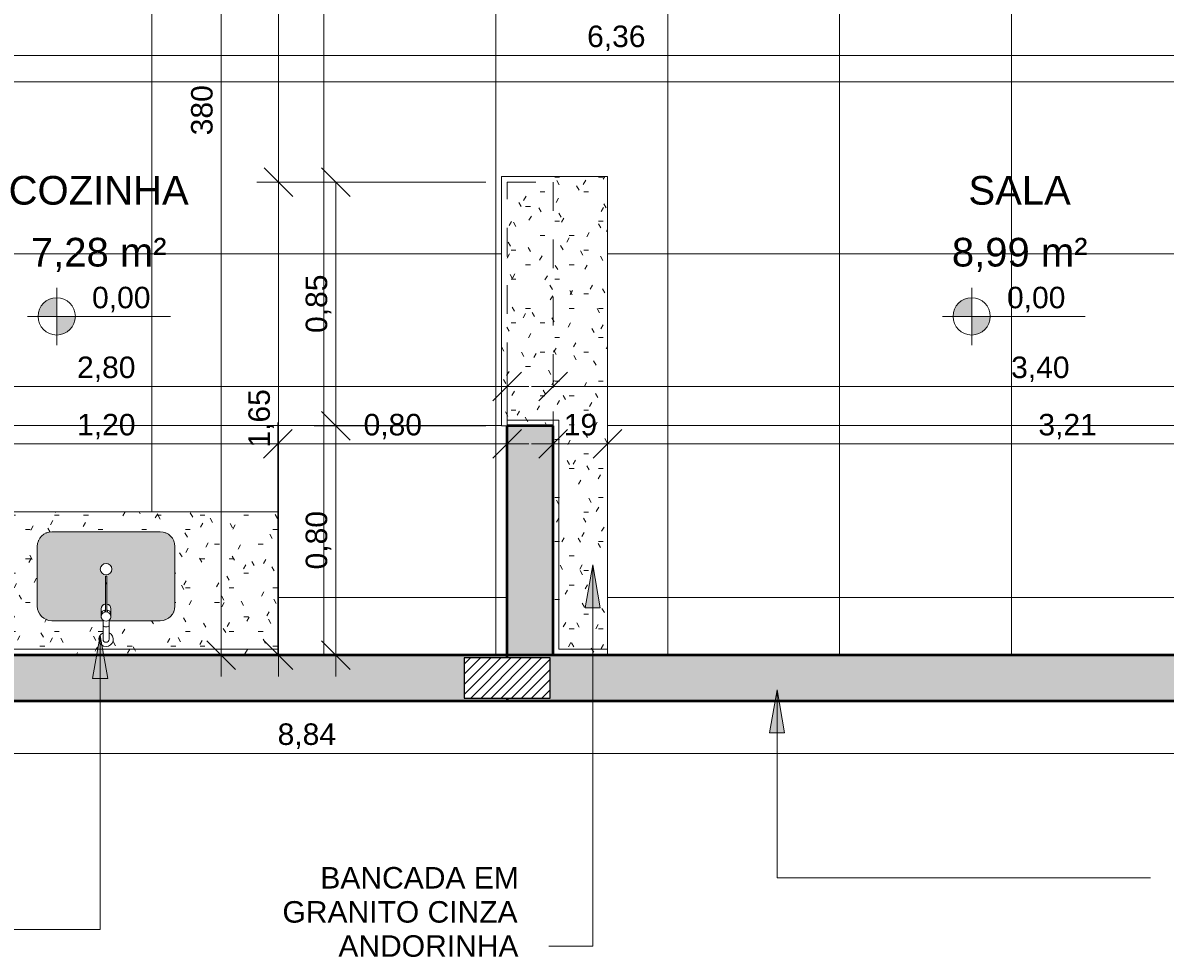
# Model space of a CAD drawing. Header units: metres. Extents: x -10.5 to 2.8, y -19.6 to -9.5.
# Tile 18 of 39: x -4.9 to -0.9, y -19.1 to -15.9. Entities that reach past the tile are written whole.
import ezdxf

# ---------------------------------------------------------------- set-up
doc = ezdxf.new("R2010")
doc.units = ezdxf.units.M
doc.linetypes.add('Projeção', pattern=[0.003969, 0.002381, -0.001587])
for name, color, linetype, lineweight in [('A-ANNO-DIMS', 7, 'Continuous', 9), ('A-ANNO-DIMS-50', 7, 'Continuous', 9), ('A-AREA-IDEN', 7, 'Continuous', 9), ('A-DETL-GENF', 7, 'Continuous', 5), ('A-FLOR-OVHD', 7, 'Projeção', 5), ('A-FLOR-PATT', 7, 'Continuous', 5), ('A-WALL-PATT', 7, 'Continuous', 5), ('G-ANNO-DIMS', 7, 'Continuous', 9), ('G-ANNO-TEXT', 7, 'Continuous', 9), ('I-WALL', 7, 'Continuous', 5), ('P-SANR-FIXT', 7, 'Continuous', 5), ('Q-CASE', 7, 'Continuous', 5)]:
    doc.layers.add(name, color=color, linetype=linetype, lineweight=lineweight)
doc.layers.add('A-DETL', color=7, linetype='Continuous', lineweight=5, true_color=0x00a600)
doc.styles.add('Arial', font='arial.ttf', dxfattribs={"height": 0.1})
doc.styles.add('Arial_1', font='arial.ttf', dxfattribs={"height": 0.075})
doc.dimstyles.new('Com_linha__ref__contínua__-_Cor_Vermelha_Arial_1_5mm', dxfattribs={"dimscale": 0.3048, "dimtxt": 0.076519, "dimasz": 0.328084, "dimexe": 0.246063, "dimexo": 0.246063, "dimgap": 0.024606, "dimtad": 1, "dimrnd": 0.01, "dimzin": 0, "dimdsep": 46, "dimtxsty": 'Arial_1', "dimblk1": 'OBLIQUE', "dimblk2": 'OBLIQUE', "dimsah": 1, "dimcen": 0.09, "dimdle": 0.246063, "dimazin": 0, "dimtfac": 1, "dimtdec": 4, "dimtix": 1, "dimtmove": 0, "dimatfit": 3, "dimfxl": 1, "dimtvp": 1, "dimtolj": 1, "dimtzin": 0, "dimarcsym": 2})
doc.dimstyles.new('Com_linha__ref__contínua__-_Cor_Vermelha_Arial_1_5mm_2', dxfattribs={"dimscale": 0.3048, "dimtxt": 0.076519, "dimasz": 0.328084, "dimexe": 0.246063, "dimexo": 0.246063, "dimgap": 0.024606, "dimtad": 1, "dimdec": 1, "dimlfac": 100, "dimrnd": 0.1, "dimdsep": 46, "dimtxsty": 'Arial_1', "dimblk1": 'OBLIQUE', "dimblk2": 'OBLIQUE', "dimsah": 1, "dimcen": 0.09, "dimdle": 0.246063, "dimazin": 0, "dimtfac": 1, "dimtdec": 4, "dimtix": 1, "dimtmove": 0, "dimatfit": 3, "dimfxl": 1, "dimtvp": 1, "dimtolj": 1, "dimtzin": 0, "dimarcsym": 2})
pattern_1 = [(0, (0, 0), (0.2032, 0.0508), [0.01676, -0.13564, 0.01676, -0.13564, -0.8128]), (0, (0, 0), (0.2032, 0.0508), [-0.3048, 0.01676, -0.28804, 0.01676, -0.13564, -0.3556]), (0, (0, 0), (0.2032, 0.0508), [-0.762, 0.01676, -0.08484, 0.01676, -0.23724]), (120, (0.0762, 0.0254), (-0.14559409, 0.15057636), [0.01676, -0.13564, 0.01676, -0.13564, -0.8128]), (120, (0.0762, 0.0254), (-0.14559409, 0.15057636), [-0.3048, 0.01676, -0.28804, 0.01676, -0.13564, -0.3556]), (120, (0.0762, 0.0254), (-0.14559409, 0.15057636), [-0.762, 0.01676, -0.08484, 0.01676, -0.23724]), (240, (0.1016, 0.127), (-0.05760591, -0.20137636), [0.01676, -0.13564, 0.01676, -0.13564, -0.8128]), (240, (0.1016, 0.127), (-0.05760591, -0.20137636), [-0.3048, 0.01676, -0.28804, 0.01676, -0.13564, -0.3556]), (240, (0.1016, 0.127), (-0.05760591, -0.20137636), [-0.762, 0.01676, -0.08484, 0.01676, -0.23724])]
pattern_2 = [(180, (-5.214, -18.075), (-0.2032, -0.0508), [0.01676, -0.13564, 0.01676, -0.13564, -0.8128]), (180, (-5.214, -18.075), (-0.2032, -0.0508), [-0.3048, 0.01676, -0.28804, 0.01676, -0.13564, -0.3556]), (180, (-5.214, -18.075), (-0.2032, -0.0508), [-0.762, 0.01676, -0.08484, 0.01676, -0.23724]), (300, (-5.29, -18.1), (0.14559409, -0.15057636), [0.01676, -0.13564, 0.01676, -0.13564, -0.8128]), (300, (-5.29, -18.1), (0.14559409, -0.15057636), [-0.3048, 0.01676, -0.28804, 0.01676, -0.13564, -0.3556]), (300, (-5.29, -18.1), (0.14559409, -0.15057636), [-0.762, 0.01676, -0.08484, 0.01676, -0.23724]), (60, (-5.316, -18.202), (0.05760591, 0.20137636), [0.01676, -0.13564, 0.01676, -0.13564, -0.8128]), (60, (-5.316, -18.202), (0.05760591, 0.20137636), [-0.3048, 0.01676, -0.28804, 0.01676, -0.13564, -0.3556]), (60, (-5.316, -18.202), (0.05760591, 0.20137636), [-0.762, 0.01676, -0.08484, 0.01676, -0.23724])]

# ---------------------------------------------------------------- blocks, each defined once
blk = doc.blocks.new('TAMPO DO ABRIGO GLP EM GRANITO CINZA ANDORINHA - TAMPO DO ABRIGO GLP EM GRANITO CINZA ANDORINHA-1861549-NIVEL TERREO')
at = {"layer": 'Q-CASE', "true_color": 0xa7a7a7}
h = blk.add_hatch(dxfattribs=at)
h.set_pattern_fill('FP_4', color=253, style=0, pattern_type=2)
h.set_pattern_definition(pattern_1)
h.paths.add_polyline_path([(-2.8637, -18.055), (-2.8637, -16.405), (-3.2337, -16.405), (-3.2337, -17.275), (-3.2137, -17.275), (-3.2137, -17.255), (-3.0337, -17.255), (-3.0337, -18.055), (-2.8684, -18.055)])
h = blk.add_hatch(dxfattribs=at)
h.set_pattern_fill('FP_4', color=253, style=0, pattern_type=2)
h.set_pattern_definition(pattern_1)
h.paths.add_polyline_path([(-2.8637, -18.075), (-2.8637, -18.055), (-3.0337, -18.055), (-3.0337, -17.255), (-3.2137, -17.255), (-3.2137, -17.275), (-3.0537, -17.275), (-3.0537, -18.075), (-2.8882, -18.075)])
h = blk.add_hatch(dxfattribs=at)
h.set_pattern_fill('FP_4', color=253, style=0, pattern_type=2)
h.set_pattern_definition(pattern_1)
h.paths.add_polyline_path([(-6.1736, -18.075), (-6.1736, -17.875), (-6.2136, -17.875), (-6.2136, -17.425), (-6.8237, -17.425), (-6.8237, -18.075), (-6.3557, -18.075)])
at = {"layer": 'Q-CASE'}
for p, q in [((-2.8637, -16.405), (-3.2337, -16.405)), ((-3.2337, -16.405), (-3.2337, -17.275)), ((-2.8637, -18.055), (-2.8637, -16.405)), ((-3.0337, -17.255), (-3.2137, -17.255)), ((-3.2137, -17.255), (-3.2137, -17.275)), ((-3.0337, -18.055), (-3.0337, -17.255)), ((-3.2337, -17.275), (-3.2137, -17.275)), ((-6.2136, -17.425), (-6.8237, -17.425)), ((-6.8237, -17.425), (-6.8237, -18.075)), ((-2.8637, -18.055), (-3.0337, -18.055)), ((-2.8637, -18.075), (-2.8637, -18.055))]:
    blk.add_line(p, q, dxfattribs=at)
blk = doc.blocks.new('Tampo de Bancada com Cuba - Granilite 50cm-2469722-NIVEL TERREO')
at = {"layer": 'Q-CASE', "true_color": 0xa7a7a7}
h = blk.add_hatch(dxfattribs=at)
h.set_pattern_fill('FP_5', color=253, style=0, pattern_type=2)
h.set_pattern_definition(pattern_2)
h.paths.add_polyline_path([(-0.9476, 0), (-1.2005, 0), (-1.2005, -0.02), (-0.0005, -0.02), (-0.0005, 0), (-0.8256, 0)])
h = blk.add_hatch(dxfattribs=at)
h.set_pattern_fill('FP_5', color=253, style=0, pattern_type=2)
h.set_pattern_definition(pattern_2)
h.paths.add_polyline_path([(-0.6099, -0.02), (-1.2005, -0.02), (-1.2005, -0.5), (-0.0005, -0.5), (-0.0005, -0.02), (-0.6037, -0.02)])
h.paths.add_polyline_path([(-0.5972, -0.0302), (-0.5901, -0.0323), (-0.5854, -0.035), (-0.5808, -0.0396), (-0.5775, -0.0451), (-0.5757, -0.0513), (-0.5756, -0.0577), (-0.5771, -0.064), (-0.5802, -0.0697), (-0.5847, -0.0744), (-0.5901, -0.0778), (-0.5901, -0.12), (-0.4113, -0.12), (-0.3981, -0.1217), (-0.3859, -0.1268), (-0.3753, -0.1349), (-0.3673, -0.1454), (-0.3622, -0.1577), (-0.3605, -0.1708), (-0.3605, -0.3792), (-0.3622, -0.3923), (-0.3673, -0.4046), (-0.3753, -0.4151), (-0.3859, -0.4232), (-0.3981, -0.4283), (-0.4113, -0.43), (-0.7909, -0.4298), (-0.8028, -0.4283), (-0.8151, -0.4232), (-0.8256, -0.4151), (-0.8337, -0.4046), (-0.8388, -0.3917), (-0.8405, -0.3792), (-0.8405, -0.1708), (-0.8387, -0.1577), (-0.8337, -0.1454), (-0.8256, -0.1349), (-0.8151, -0.1268), (-0.8028, -0.1217), (-0.7897, -0.12), (-0.6108, -0.12), (-0.6108, -0.0778), (-0.6163, -0.0744), (-0.6207, -0.0697), (-0.6238, -0.064), (-0.6253, -0.0577), (-0.6252, -0.0513), (-0.6234, -0.0451), (-0.6201, -0.0396), (-0.6155, -0.035), (-0.6099, -0.0319), (-0.6037, -0.0302)])
h = blk.add_hatch(dxfattribs=at)
h.set_pattern_fill('FP_5', color=253, style=0, pattern_type=2)
h.set_pattern_definition(pattern_2)
h.paths.add_polyline_path([(-0.8069, -0.1234), (-0.8091, -0.1239), (-0.8091, -0.1243), (-0.808, -0.1239)])
h.paths.add_polyline_path([(-0.8354, -0.1495), (-0.8366, -0.1514), (-0.8361, -0.1514), (-0.8359, -0.1508)])
h.paths.add_polyline_path([(-0.837, -0.3965), (-0.8366, -0.3986), (-0.8361, -0.3986), (-0.8366, -0.3975)])
h.paths.add_polyline_path([(-0.811, -0.4249), (-0.808, -0.4264), (-0.8091, -0.4257)])
h = blk.add_hatch(dxfattribs=at)
h.set_pattern_fill('FP_5', color=253, style=0, pattern_type=2)
h.set_pattern_definition(pattern_2)
h.paths.add_polyline_path([(-0.5877, -0.1725), (-0.5909, -0.1751), (-0.5947, -0.1768), (-0.594, -0.1767), (-0.5906, -0.175), (-0.5877, -0.1725)])
h.paths.add_polyline_path([(-0.6132, -0.1725), (-0.6132, -0.1725), (-0.6102, -0.1751), (-0.6063, -0.1769), (-0.6066, -0.1767), (-0.6102, -0.175), (-0.6132, -0.1725)])
at = {"layer": 'Q-CASE'}
for p, q in [((-1.2005, -0.02), (-1.2005, 0)), ((-0.0005, 0), (-0.0005, -0.02)), ((-1.2005, -0.02), (-1.2005, -0.5)), ((-1.2005, -0.02), (-0.0005, -0.02)), ((-0.0005, -0.5), (-0.0005, -0.02)), ((-1.2005, -0.5), (-0.0005, -0.5))]:
    blk.add_line(p, q, dxfattribs=at)
for centre, start, end in [((-0.7897, -0.1708), 154.9712, 160.0288), ((-0.7897, -0.1708), 109.9712, 115.0288), ((-0.4113, -0.1708), 64.9712, 70.0288), ((-0.4113, -0.1708), 19.9712, 25.0288), ((-0.7897, -0.3792), 199.9712, 205.0288), ((-0.4113, -0.3792), 334.9712, 340.0288), ((-0.7897, -0.3792), 244.9712, 250.0288), ((-0.4113, -0.3792), 289.9712, 295.0288)]:
    blk.add_arc(centre, 0.0508, start, end, dxfattribs=at)
blk = doc.blocks.new('TORNEIRA DE MESA PARA LAVATÓRIO COM ALAVANCA - 1196_C_LNK_Cromado CR10-2801303-NIVEL TERREO')
at = {"layer": 'P-SANR-FIXT'}
for p, q in [((-0.0103, -0.1328), (-0.0103, -0.11)), ((0.0103, -0.1328), (0.0103, -0.11)), ((-0.0103, -0.1328), (-0.0103, -0.175)), ((0.0103, -0.175), (0.0103, -0.1328)), ((-0.0045, -0.2117), (-0.0045, -0.2045)), ((-0.0022, -0.2072), (-0.0022, -0.2327)), ((0.0022, -0.2072), (0.0022, -0.2327)), ((0.0045, -0.2117), (0.0045, -0.2045)), ((-0.0022, -0.3035), (0.0022, -0.3035)), ((0.0022, -0.3066), (-0.0022, -0.3066))]:
    blk.add_line(p, q, dxfattribs=at)
for centre, radius, start, end in [((0, -0.11), 0.025, 294.3934, 245.6066), ((0, -0.11), 0.0103, 90, 180), ((0, -0.11), 0.0103, 360, 90), ((0, -0.1917), 0.0181, 55.264, 124.736), ((-0.0039, -0.2132), 0.00165, 3.0938, 110.0952), ((0.0039, -0.2132), 0.00165, 69.9048, 176.9049)]:
    blk.add_arc(centre, radius, start, end, dxfattribs=at)
for centre, major_axis, ratio, start_param, end_param in [((0, -0.1571), (-0.0103, 0), 0.371626, 3.141593, 6.283185), ((0, -0.1893), (0.017, 0), 0.927184, 3.141563, 4.446777), ((0, -0.1972), (0.017, 0), 0.927184, 3.141622, 4.579647), ((0, -0.1972), (0.017, 0), 0.927184, 4.845132, 6.283156), ((0, -0.1893), (0.017, 0), 0.927184, 4.978001, 6.283206), ((-0.0052, -0.2072), (0.003, 0), 0.927184, 0, 1.305184), ((0.0052, -0.2072), (-0.003, 0), 0.927184, 4.978001, 6.283185)]:
    blk.add_ellipse(centre, major_axis=major_axis, ratio=ratio, start_param=start_param, end_param=end_param, dxfattribs=at)
for points in [[(-0.0128, -0.2274), (-0.0119, -0.2284), (-0.0099, -0.2301), (-0.0062, -0.2319), (-0.0036, -0.2325), (-0.0022, -0.2327)], [(0.0022, -0.2327), (0.0036, -0.2325), (0.0062, -0.2319), (0.0099, -0.2301), (0.0119, -0.2284), (0.0128, -0.2274)]]:
    blk.add_open_spline(points, degree=3, dxfattribs=at)
blk = doc.blocks.new('DIMBLOCK4-NIVEL TERREO')
at = {"layer": 'A-ANNO-DIMS-50', "color": 242, "true_color": 0xbd2b2e, "transparency": 16777216}
for p, q in [((-5.2136, -17.3384), (-5.2136, -17.2634)), ((-5.2136, -17.3384), (-5.1636, -17.2884)), ((-4.0136, -17.3384), (-4.0136, -17.2634)), ((-4.0136, -17.3384), (-3.9636, -17.2884)), ((-5.2886, -17.3384), (-4.0136, -17.3384)), ((-5.2136, -17.3384), (-5.2636, -17.3884)), ((-5.2136, -17.3384), (-5.2136, -17.6843)), ((-4.0136, -17.3384), (-4.0636, -17.3884)), ((-4.0136, -17.3384), (-4.0136, -17.6843))]:
    blk.add_line(p, q, dxfattribs=at)
at = {"layer": 'A-ANNO-DIMS-50', "color": 0, "transparency": 16777216, "insert": (-4.7148, -17.2336), "char_height": 0.075, "width": 0.242979, "attachment_point": 1, "line_spacing_factor": 0.941778, "style": 'Arial_1'}
blk.add_mtext('1,20', dxfattribs=at)
blk = doc.blocks.new('_Oblique')
at = {"color": 0, "linetype": 'ByBlock', "lineweight": -2}
blk.add_line((-0.5, -0.5), (0.5, 0.5), dxfattribs=at)
blk = doc.blocks.new('DIMBLOCK5-NIVEL TERREO')
at = {"layer": 'A-ANNO-DIMS-50', "color": 242, "true_color": 0xbd2b2e, "transparency": 16777216}
for p, q in [((-3.0537, -17.3384), (-3.0537, -17.2634)), ((-3.0537, -17.3384), (-3.0037, -17.2884)), ((-2.8637, -17.3384), (-2.8637, -17.2634)), ((-2.8637, -17.3384), (-2.8137, -17.2884)), ((-3.1287, -17.3384), (-2.7887, -17.3384)), ((-3.0537, -17.3384), (-3.1037, -17.3884)), ((-3.0537, -17.3384), (-3.0537, -17.3427)), ((-2.8637, -17.3384), (-2.9137, -17.3884)), ((-2.8637, -17.3384), (-2.8637, -17.3427))]:
    blk.add_line(p, q, dxfattribs=at)
at = {"layer": 'A-ANNO-DIMS-50', "color": 0, "transparency": 16777216, "insert": (-3.0164, -17.2336), "char_height": 0.075, "width": 0.138441, "attachment_point": 1, "line_spacing_factor": 0.941778, "style": 'Arial_1'}
blk.add_mtext('19', dxfattribs=at)
blk = doc.blocks.new('DIMBLOCK9-NIVEL TERREO')
at = {"layer": 'A-ANNO-DIMS-50', "color": 242, "true_color": 0xbd2b2e, "transparency": 16777216}
for p, q in [((-3.8121, -16.425), (-3.8621, -16.375)), ((-3.8121, -16.425), (-3.8871, -16.425)), ((-3.8121, -16.425), (-3.8121, -17.275)), ((-3.8121, -16.425), (-3.7621, -16.475)), ((-3.8121, -16.425), (-3.2887, -16.425)), ((-3.8121, -17.275), (-3.8621, -17.225)), ((-3.8121, -17.275), (-3.8871, -17.275)), ((-3.8121, -17.275), (-3.7621, -17.325)), ((-3.8121, -17.275), (-3.2887, -17.275))]:
    blk.add_line(p, q, dxfattribs=at)
at = {"layer": 'A-ANNO-DIMS-50', "color": 0, "transparency": 16777216, "insert": (-3.9169, -16.9513), "char_height": 0.075, "width": 0.242979, "attachment_point": 1, "rotation": 90, "line_spacing_factor": 0.941778, "style": 'Arial_1'}
blk.add_mtext('0,85', dxfattribs=at)
blk = doc.blocks.new('DIMBLOCK10-NIVEL TERREO')
at = {"layer": 'A-ANNO-DIMS-50', "color": 242, "true_color": 0xbd2b2e, "transparency": 16777216}
for p, q in [((-3.8121, -17.275), (-3.8621, -17.225)), ((-3.8121, -17.275), (-3.8871, -17.275)), ((-3.8121, -17.275), (-3.8121, -18.15)), ((-3.8121, -17.275), (-3.7621, -17.325)), ((-3.8121, -17.275), (-3.2887, -17.275)), ((-3.8121, -18.075), (-3.8621, -18.025)), ((-3.8121, -18.075), (-3.8163, -18.075)), ((-3.8121, -18.075), (-3.7621, -18.125)), ((-3.8121, -18.075), (-3.7371, -18.075))]:
    blk.add_line(p, q, dxfattribs=at)
at = {"layer": 'A-ANNO-DIMS-50', "color": 0, "transparency": 16777216, "insert": (-3.9169, -17.7763), "char_height": 0.075, "width": 0.242979, "attachment_point": 1, "rotation": 90, "line_spacing_factor": 0.941778, "style": 'Arial_1'}
blk.add_mtext('0,80', dxfattribs=at)
blk = doc.blocks.new('DIMBLOCK11-NIVEL TERREO')
at = {"layer": 'A-ANNO-DIMS-50', "color": 242, "true_color": 0xbd2b2e, "transparency": 16777216}
for p, q in [((-4.0121, -16.425), (-4.0621, -16.375)), ((-4.0121, -16.425), (-4.0871, -16.425)), ((-4.0121, -16.425), (-4.0121, -18.15)), ((-4.0121, -16.425), (-3.9621, -16.475)), ((-4.0121, -16.425), (-3.2887, -16.425)), ((-4.0121, -18.075), (-4.0621, -18.025)), ((-4.0121, -18.075), (-4.0163, -18.075)), ((-4.0121, -18.075), (-3.9621, -18.125)), ((-4.0121, -18.075), (-3.9371, -18.075))]:
    blk.add_line(p, q, dxfattribs=at)
at = {"layer": 'A-ANNO-DIMS-50', "color": 0, "transparency": 16777216, "insert": (-4.1169, -17.3513), "char_height": 0.075, "width": 0.242979, "attachment_point": 1, "rotation": 90, "line_spacing_factor": 0.941778, "style": 'Arial_1'}
blk.add_mtext('1,65', dxfattribs=at)
blk = doc.blocks.new('DIMBLOCK41-NIVEL TERREO')
at = {"layer": 'A-ANNO-DIMS-50', "color": 242, "true_color": 0xbd2b2e, "transparency": 16777216}
for p, q in [((-8.3336, -18.4184), (-8.3336, -18.31)), ((0.5064, -18.4184), (0.5064, -18.31)), ((-8.3336, -18.4184), (-8.2836, -18.3684)), ((0.5064, -18.4184), (0.5564, -18.3684)), ((-8.4086, -18.4184), (0.5064, -18.4184)), ((-8.3336, -18.4184), (-8.3836, -18.4684)), ((-8.3336, -18.4184), (-8.3336, -18.4934)), ((0.5064, -18.4184), (0.4564, -18.4684)), ((0.5064, -18.4184), (0.5064, -18.4934))]:
    blk.add_line(p, q, dxfattribs=at)
at = {"layer": 'A-ANNO-DIMS-50', "color": 0, "transparency": 16777216, "insert": (-4.0148, -18.3135), "char_height": 0.075, "width": 0.242979, "attachment_point": 1, "line_spacing_factor": 0.941778, "style": 'Arial_1'}
blk.add_mtext('8,84', dxfattribs=at)
blk = doc.blocks.new('Elevações de ponto - Cota de elevação - planta-402364-NIVEL TERREO')
at = {"layer": 'G-ANNO-DIMS'}
h = blk.add_hatch(color=256, dxfattribs=at)
edge = h.paths.add_edge_path()
edge.add_line((-0.002, 0.0013), (-0.002, 0))
edge.add_line((-0.002, 0), (-0.0033, 0))
edge.add_arc((-0.002, 0), 0.0013, 90, 180, ccw=False)
h = blk.add_hatch(color=256, dxfattribs=at)
edge = h.paths.add_edge_path()
edge.add_arc((-0.002, 0), 0.0013, -90, 0, ccw=False)
edge.add_line((-0.002, -0.0013), (-0.002, 0))
edge.add_line((-0.002, 0), (-0.0007, 0))
for p, q in [((-0.002, -0.002), (-0.002, 0.002)), ((-0.002, 0.0013), (-0.002, 0)), ((-0.00403, 0), (0.005929, 0)), ((-0.002, 0), (-0.0033, 0)), ((-0.002, -0.0013), (-0.002, 0)), ((-0.002, 0), (-0.0007, 0))]:
    blk.add_line(p, q, dxfattribs=at)
blk.add_circle((-0.002, 0), 0.0013, dxfattribs=at)
for start, end in [(360, 90), (180, 270)]:
    blk.add_arc((-0.002, 0), 0.0013, start, end, dxfattribs=at)
blk = doc.blocks.new('DIMBLOCK62-NIVEL TERREO')
at = {"layer": 'A-ANNO-DIMS-50', "color": 242, "true_color": 0xbd2b2e, "transparency": 16777216}
for p, q in [((-6.0136, -15.9837), (-6.0136, -15.9087)), ((-6.0136, -15.9837), (-5.9636, -15.9337)), ((0.3464, -15.9837), (0.3464, -15.9087)), ((0.3464, -15.9837), (0.3964, -15.9337)), ((-6.0886, -15.9837), (0.4214, -15.9837)), ((-6.0136, -15.9837), (-6.0636, -16.0337)), ((-6.0136, -15.9837), (-6.0136, -15.988)), ((0.3464, -15.9837), (0.2964, -16.0337)), ((0.3464, -15.9837), (0.3464, -15.988))]:
    blk.add_line(p, q, dxfattribs=at)
at = {"layer": 'A-ANNO-DIMS-50', "color": 0, "transparency": 16777216, "insert": (-2.9348, -15.8788), "char_height": 0.075, "width": 0.242979, "attachment_point": 1, "line_spacing_factor": 0.941778, "style": 'Arial_1'}
blk.add_mtext('6,36', dxfattribs=at)
blk = doc.blocks.new('DIMBLOCK63-NIVEL TERREO')
at = {"layer": 'A-ANNO-DIMS-50', "color": 242, "true_color": 0xbd2b2e, "transparency": 16777216}
for p, q in [((-4.0121, -14.275), (-4.0621, -14.225)), ((-4.0121, -16.5), (-4.0121, -14.2)), ((-4.0121, -14.275), (-4.0871, -14.275)), ((-4.0121, -14.275), (-3.9621, -14.325)), ((-4.0121, -14.275), (-4.0078, -14.275)), ((-4.0121, -16.425), (-4.0621, -16.375)), ((-4.0121, -16.425), (-4.0871, -16.425)), ((-4.0121, -16.425), (-3.9621, -16.475)), ((-4.0121, -16.425), (-3.2887, -16.425))]:
    blk.add_line(p, q, dxfattribs=at)
at = {"layer": 'A-ANNO-DIMS-50', "color": 0, "transparency": 16777216, "insert": (-4.1169, -15.4366), "char_height": 0.075, "width": 0.207662, "attachment_point": 1, "rotation": 90, "line_spacing_factor": 0.941778, "style": 'Arial_1'}
blk.add_mtext('215', dxfattribs=at)
blk = doc.blocks.new('DIMBLOCK65-NIVEL TERREO')
at = {"layer": 'A-ANNO-DIMS-50', "color": 242, "true_color": 0xbd2b2e, "transparency": 16777216}
for p, q in [((-4.2121, -14.275), (-4.2621, -14.225)), ((-4.2121, -14.2), (-4.2121, -18.15)), ((-4.2121, -14.275), (-4.2163, -14.275)), ((-4.2121, -14.275), (-4.1621, -14.325)), ((-4.2121, -14.275), (-4.1371, -14.275)), ((-4.2121, -18.075), (-4.2621, -18.025)), ((-4.2121, -18.075), (-4.2163, -18.075)), ((-4.2121, -18.075), (-4.1621, -18.125)), ((-4.2121, -18.075), (-4.1371, -18.075))]:
    blk.add_line(p, q, dxfattribs=at)
at = {"layer": 'A-ANNO-DIMS-50', "color": 0, "transparency": 16777216, "insert": (-4.3169, -16.2616), "char_height": 0.075, "width": 0.207662, "attachment_point": 1, "rotation": 90, "line_spacing_factor": 0.941778, "style": 'Arial_1'}
blk.add_mtext('380', dxfattribs=at)
blk = doc.blocks.new('DIMBLOCK76-NIVEL TERREO')
at = {"layer": 'A-ANNO-DIMS-50', "color": 242, "true_color": 0xbd2b2e, "transparency": 16777216}
for p, q in [((-4.0136, -17.3384), (-4.0136, -17.2634)), ((-4.0136, -17.3384), (-3.9636, -17.2884)), ((-3.2137, -17.3384), (-3.2137, -17.2634)), ((-3.2137, -17.3384), (-3.1637, -17.2884)), ((-4.0886, -17.3384), (-3.1387, -17.3384)), ((-4.0136, -17.3384), (-4.0636, -17.3884)), ((-4.0136, -17.3384), (-4.0136, -17.5)), ((-3.2137, -17.3384), (-3.2637, -17.3884)), ((-3.2137, -17.3384), (-3.2137, -17.3427))]:
    blk.add_line(p, q, dxfattribs=at)
at = {"layer": 'A-ANNO-DIMS-50', "color": 0, "transparency": 16777216, "insert": (-3.7149, -17.2336), "char_height": 0.075, "width": 0.242979, "attachment_point": 1, "line_spacing_factor": 0.941778, "style": 'Arial_1'}
blk.add_mtext('0,80', dxfattribs=at)
blk = doc.blocks.new('DIMBLOCK77-NIVEL TERREO')
at = {"layer": 'A-ANNO-DIMS-50', "color": 242, "true_color": 0xbd2b2e, "transparency": 16777216}
for p, q in [((-6.0136, -17.1384), (-6.0136, -17.0634)), ((-6.0136, -17.1384), (-5.9636, -17.0884)), ((-3.2137, -17.1384), (-3.2137, -17.0634)), ((-3.2137, -17.1384), (-3.1637, -17.0884)), ((-6.0886, -17.1384), (-3.1387, -17.1384)), ((-6.0136, -17.1384), (-6.0636, -17.1884)), ((-6.0136, -17.1384), (-6.0136, -17.1427)), ((-3.2137, -17.1384), (-3.2637, -17.1884)), ((-3.2137, -17.1384), (-3.2137, -17.2))]:
    blk.add_line(p, q, dxfattribs=at)
at = {"layer": 'A-ANNO-DIMS-50', "color": 0, "transparency": 16777216, "insert": (-4.7149, -17.0336), "char_height": 0.075, "width": 0.242979, "attachment_point": 1, "line_spacing_factor": 0.941778, "style": 'Arial_1'}
blk.add_mtext('2,80', dxfattribs=at)
blk = doc.blocks.new('DIMBLOCK78-NIVEL TERREO')
at = {"layer": 'A-ANNO-DIMS-50', "color": 242, "true_color": 0xbd2b2e, "transparency": 16777216}
for p, q in [((-3.0537, -17.1384), (-3.0537, -17.0634)), ((-3.0537, -17.1384), (-3.0037, -17.0884)), ((0.3464, -17.1384), (0.3464, -17.0634)), ((0.3464, -17.1384), (0.3964, -17.0884)), ((-3.1287, -17.1384), (0.4214, -17.1384)), ((-3.0537, -17.1384), (-3.1037, -17.1884)), ((-3.0537, -17.1384), (-3.0537, -17.1427)), ((0.3464, -17.1384), (0.2964, -17.1884)), ((0.3464, -17.1384), (0.3464, -17.1427))]:
    blk.add_line(p, q, dxfattribs=at)
at = {"layer": 'A-ANNO-DIMS-50', "color": 0, "transparency": 16777216, "insert": (-1.4549, -17.0336), "char_height": 0.075, "width": 0.242979, "attachment_point": 1, "line_spacing_factor": 0.941778, "style": 'Arial_1'}
blk.add_mtext('3,40', dxfattribs=at)
blk = doc.blocks.new('DIMBLOCK79-NIVEL TERREO')
at = {"layer": 'A-ANNO-DIMS-50', "color": 242, "true_color": 0xbd2b2e, "transparency": 16777216}
for p, q in [((-2.8637, -17.3384), (-2.8637, -17.2634)), ((-2.8637, -17.3384), (-2.8137, -17.2884)), ((0.3464, -17.3384), (0.3464, -17.2634)), ((0.3464, -17.3384), (0.3964, -17.2884)), ((-2.9387, -17.3384), (0.4214, -17.3384)), ((-2.8637, -17.3384), (-2.9137, -17.3884)), ((-2.8637, -17.3384), (-2.8637, -17.3427)), ((0.3464, -17.3384), (0.2964, -17.3884)), ((0.3464, -17.3384), (0.3464, -17.3427))]:
    blk.add_line(p, q, dxfattribs=at)
at = {"layer": 'A-ANNO-DIMS-50', "color": 0, "transparency": 16777216, "insert": (-1.3599, -17.2336), "char_height": 0.075, "width": 0.242979, "attachment_point": 1, "line_spacing_factor": 0.941778, "style": 'Arial_1'}
blk.add_mtext('3,21', dxfattribs=at)

msp = doc.modelspace()

# ---------------------------------------------------------------- hatches: boundary and pattern name
at = {"layer": 'A-DETL-GENF', "true_color": 0x464646}
h = msp.add_hatch(dxfattribs=at)
h.set_pattern_fill('FP_11', color=49, style=0, pattern_type=2)
h.set_pattern_definition([(45, (0, 0), (-0.01767767, 0.01767767), [])])
h.paths.add_polyline_path([(-6.1486, -18.225), (-6.0237, -18.225), (-6.0237, -18.085), (-6.3237, -18.085), (-6.3237, -18.225)])
h.paths.add_polyline_path([(-8.3236, -18.225), (-8.0236, -18.225), (-8.0236, -18.085), (-8.3236, -18.085)])
h.paths.add_polyline_path([(-3.2137, -18.225), (-3.0637, -18.225), (-3.0637, -18.085), (-3.3637, -18.085), (-3.3637, -18.225)])
h.paths.add_polyline_path([(0.1964, -18.225), (0.4964, -18.225), (0.4964, -18.085), (0.1964, -18.085)])
h.paths.add_polyline_path([(0.3564, -15.625), (0.4964, -15.625), (0.4964, -15.325), (0.3564, -15.325), (0.3564, -15.5554)])
h.paths.add_polyline_path([(-3.3737, -15.465), (-3.0737, -15.465), (-3.0737, -15.325), (-3.3737, -15.325)])
h.paths.add_polyline_path([(-0.6736, -15.465), (-0.6736, -15.325), (-0.9736, -15.325), (-0.9736, -15.465), (-0.7386, -15.465)])
h.paths.add_polyline_path([(-5.1436, -15.465), (-4.9937, -15.4649), (-4.9937, -15.325), (-5.2937, -15.325), (-5.2937, -15.465)])
h.paths.add_polyline_path([(-6.1737, -15.465), (-6.0237, -15.4649), (-6.0237, -15.325), (-6.3237, -15.325), (-6.3237, -15.465), (-6.2593, -15.465)])
h.paths.add_polyline_path([(-8.0236, -15.465), (-8.0236, -15.325), (-8.3236, -15.325), (-8.3236, -15.465), (-8.1736, -15.465)])
h.paths.add_polyline_path([(0.4664, -14.515), (0.4964, -14.515), (0.4964, -14.215), (0.3564, -14.215), (0.3564, -14.515), (0.3864, -14.515)])
h.paths.add_polyline_path([(-3.3737, -14.2649), (-3.2337, -14.2649), (-3.2337, -13.9649), (-3.3737, -13.9649), (-3.3737, -14.148)])
h.paths.add_polyline_path([(-5.0636, -14.2649), (-4.9937, -14.2649), (-4.9937, -13.9649), (-5.1337, -13.9649), (-5.1337, -14.2649), (-5.1136, -14.2649)])
h.paths.add_polyline_path([(-0.8136, -11.545), (-0.6736, -11.545), (-0.6736, -11.245), (-0.8136, -11.245), (-0.8136, -11.385)])
h.paths.add_polyline_path([(-3.3737, -11.545), (-3.2337, -11.545), (-3.2337, -11.245), (-3.3737, -11.245), (-3.3737, -11.5402)])
h.paths.add_polyline_path([(-7.5156, -11.385), (-7.3937, -11.385), (-7.3937, -11.245), (-7.6937, -11.245), (-7.6936, -11.385), (-7.5437, -11.385)])
h.paths.add_polyline_path([(-4.9886, -11.3849), (-4.8337, -11.3849), (-4.8337, -11.2449), (-5.1337, -11.245), (-5.1337, -11.3849), (-5.0636, -11.3849)])
at = {"layer": 'A-DETL-GENF', "true_color": 0xebebeb}
h = msp.add_hatch(color=7, dxfattribs=at)
h.paths.add_polyline_path([(-4.4682, -17.955), (-4.4232, -17.9549), (-4.4112, -17.9533), (-4.399, -17.9482), (-4.3885, -17.9402), (-4.3804, -17.9296), (-4.3753, -17.9174), (-4.3736, -17.9042), (-4.3736, -17.6958), (-4.3753, -17.6827), (-4.3804, -17.6704), (-4.3885, -17.6599), (-4.399, -17.6518), (-4.4112, -17.6468), (-4.4244, -17.645), (-4.8028, -17.645), (-4.8159, -17.6468), (-4.8282, -17.6518), (-4.8387, -17.6599), (-4.8468, -17.6704), (-4.8519, -17.6834), (-4.8536, -17.6958), (-4.8536, -17.9042), (-4.8519, -17.9174), (-4.8468, -17.9296), (-4.8387, -17.9402), (-4.8282, -17.9482), (-4.8159, -17.9533), (-4.8028, -17.955), (-4.6239, -17.955), (-4.6239, -17.9532), (-4.6275, -17.9497), (-4.6294, -17.9462), (-4.6302, -17.9433), (-4.6306, -17.9388), (-4.6301, -17.9095), (-4.6277, -17.9045), (-4.6263, -17.9026), (-4.6231, -17.8999), (-4.6197, -17.8982), (-4.6158, -17.8974), (-4.6158, -17.8001), (-4.6113, -17.8001), (-4.6113, -17.8974), (-4.6072, -17.8983), (-4.6036, -17.9002), (-4.6008, -17.9026), (-4.5984, -17.9062), (-4.5971, -17.9095), (-4.5966, -17.915), (-4.5971, -17.9444), (-4.5997, -17.9497), (-4.6016, -17.9518), (-4.6032, -17.9537), (-4.6032, -17.955), (-4.4754, -17.955)])
h.paths.add_polyline_path([(-4.6136, -17.7955), (-4.6188, -17.7948), (-4.6236, -17.7928), (-4.6287, -17.7885), (-4.6309, -17.7855), (-4.6329, -17.7807), (-4.6336, -17.7755), (-4.6321, -17.7684), (-4.6309, -17.7655), (-4.6277, -17.7614), (-4.6236, -17.7582), (-4.6188, -17.7562), (-4.6136, -17.7555), (-4.6084, -17.7562), (-4.6036, -17.7582), (-4.5994, -17.7614), (-4.5963, -17.7655), (-4.5943, -17.7703), (-4.5936, -17.7755), (-4.5943, -17.7807), (-4.5963, -17.7855), (-4.6008, -17.7907), (-4.6039, -17.7929), (-4.6084, -17.7948), (-4.6113, -17.7952)])
at = {"layer": 'A-FLOR-PATT', "true_color": 0x787878}
h = msp.add_hatch(dxfattribs=at)
h.set_pattern_fill('FP_7', color=8, style=0, pattern_type=2)
h.set_pattern_definition([(0, (-2.654, -16.075), (0, 0.6), []), (90, (-2.654, -16.075), (-0.6, 4e-17), [])])
h.paths.add_polyline_path([(-3.9382, -18.075), (-3.2137, -18.075), (-3.2137, -17.275), (-3.2337, -17.275), (-3.2337, -16.405), (-2.8637, -16.405), (-2.8637, -18.075), (0.3464, -18.075), (0.3464, -15.475), (-3.3837, -15.475), (-3.3834, -15.235), (-3.2629, -15.235), (-3.2629, -15.255), (-3.2237, -15.255), (-3.2237, -15.315), (-0.8236, -15.315), (-0.8256, -15.313), (-0.8256, -11.397), (-3.2217, -11.397), (-3.2217, -14.365), (-3.2237, -14.365), (-3.2237, -14.375), (-3.2537, -14.375), (-3.2537, -14.395), (-3.3837, -14.395), (-3.3837, -14.275), (-4.9836, -14.275), (-4.9836, -14.395), (-5.1136, -14.395), (-5.1136, -14.375), (-5.1436, -14.375), (-5.1436, -11.395), (-7.5437, -11.395), (-7.5437, -15.315), (-5.1436, -15.315), (-5.1436, -15.255), (-5.1043, -15.255), (-5.1043, -15.235), (-4.9836, -15.235), (-4.9836, -15.475), (-6.0136, -15.475), (-6.0136, -18.075), (-5.2136, -18.075), (-5.2136, -17.575), (-4.0136, -17.575), (-4.0136, -18.075), (-3.9582, -18.075)])
h.paths.add_polyline_path([(-4.6136, -17.7955), (-4.6084, -17.7948), (-4.6036, -17.7928), (-4.5985, -17.7885), (-4.5963, -17.7855), (-4.5943, -17.7807), (-4.5936, -17.7755), (-4.5943, -17.7703), (-4.5963, -17.7655), (-4.5994, -17.7614), (-4.6036, -17.7582), (-4.6084, -17.7562), (-4.6136, -17.7555), (-4.6188, -17.7562), (-4.6236, -17.7582), (-4.6277, -17.7614), (-4.6309, -17.7655), (-4.6329, -17.7703), (-4.6336, -17.7755), (-4.6321, -17.7826), (-4.6309, -17.7855), (-4.6263, -17.7907), (-4.6233, -17.7929), (-4.6188, -17.7948), (-4.6158, -17.7952)])
h.paths.add_polyline_path([(-2.5041, -15.2918), (-2.5464, -15.2845), (-2.5396, -15.265), (-2.5041, -15.271), (-2.4727, -15.271), (-2.4396, -15.265), (-2.4396, -15.2439), (-2.4496, -15.2439), (-2.4496, -15.2339), (-3.254, -15.2339), (-3.254, -15.1939), (-2.4494, -15.1939), (-2.4494, -15.1839), (-2.4394, -15.1839), (-2.4394, -15.1639), (-2.4726, -15.158), (-2.5062, -15.158), (-2.5394, -15.1639), (-2.5462, -15.1445), (-2.504, -15.1372), (-2.4611, -15.1386), (-2.4194, -15.1486), (-2.4194, -15.1839), (-2.4094, -15.1839), (-2.4094, -15.1939), (-2.3696, -15.1939), (-2.3696, -15.2339), (-2.4096, -15.2339), (-2.4096, -15.2439), (-2.4196, -15.2439), (-2.4196, -15.2803), (-2.4612, -15.2904), (-2.4727, -15.2908)])
h.paths.add_polyline_path([(-5.8632, -15.2918), (-5.906, -15.2904), (-5.9477, -15.2803), (-5.9477, -15.2439), (-5.9577, -15.2439), (-5.9577, -15.2339), (-5.9977, -15.2339), (-5.9977, -15.1939), (-5.9579, -15.1939), (-5.9579, -15.1839), (-5.9479, -15.1839), (-5.9479, -15.1486), (-5.9062, -15.1386), (-5.861, -15.1376), (-5.8211, -15.1445), (-5.8279, -15.1639), (-5.8633, -15.158), (-5.8947, -15.158), (-5.9279, -15.1639), (-5.9279, -15.1839), (-5.9179, -15.1839), (-5.9179, -15.1939), (-5.1133, -15.1939), (-5.1133, -15.2339), (-5.9177, -15.2339), (-5.9177, -15.2439), (-5.9277, -15.2439), (-5.9277, -15.265), (-5.8946, -15.271), (-5.8609, -15.271), (-5.8277, -15.265), (-5.8209, -15.2845), (-5.8609, -15.2914)])
at = {"layer": 'A-WALL-PATT', "true_color": 0x808080}
for points in [[(-3.0537, -18.075), (-3.0537, -17.275), (-3.2137, -17.275), (-3.2137, -18.075), (-3.1337, -18.075)], [(-4.2665, -18.235), (-3.2137, -18.235), (-3.2137, -18.225), (-3.3637, -18.225), (-3.3637, -18.085), (-3.2137, -18.085), (-3.2137, -18.075), (-6.0136, -18.075), (-6.0136, -18.235), (-4.6843, -18.235)]]:
    msp.add_hatch(color=8, dxfattribs=at).paths.add_polyline_path(points)
h = msp.add_hatch(color=8, dxfattribs=at)
h.paths.add_polyline_path([(-3.0637, -18.235), (0.5064, -18.235), (0.5064, -18.075), (-3.2137, -18.075), (-3.2137, -18.085), (-3.0637, -18.085), (-3.0637, -18.225), (-3.2137, -18.225), (-3.2137, -18.235)])
h.paths.add_polyline_path([(0.1964, -18.225), (0.1964, -18.085), (0.4964, -18.085), (0.4964, -18.225)])
at = {"layer": 'G-ANNO-TEXT'}
for points in [[(-2.9152, -17.7602), (-2.9416, -17.9102), (-2.8887, -17.9102)], [(-4.6339, -18.0068), (-4.6604, -18.1568), (-4.6075, -18.1568)], [(-2.2719, -18.1961), (-2.2983, -18.3461), (-2.2454, -18.3461)]]:
    msp.add_hatch(color=256, dxfattribs=at).paths.add_polyline_path(points)

# ---------------------------------------------------------------- linework, layer by layer
at = {"layer": 'A-DETL', "color": 7}
for p, q in [((-4.4244, -17.645), (-4.8028, -17.645)), ((-4.8536, -17.6958), (-4.8536, -17.9042)), ((-4.3736, -17.9042), (-4.3736, -17.6958)), ((-4.6158, -17.8974), (-4.6158, -17.8001)), ((-4.6158, -17.8001), (-4.6113, -17.8001)), ((-4.6113, -17.8001), (-4.6113, -17.8974)), ((-4.6306, -17.9407), (-4.6306, -17.9135)), ((-4.5966, -17.9135), (-4.5966, -17.9407)), ((-4.8028, -17.955), (-4.6239, -17.955)), ((-4.6239, -17.955), (-4.6239, -17.9532)), ((-4.6032, -17.9532), (-4.6032, -17.955)), ((-4.6032, -17.955), (-4.4244, -17.955))]:
    msp.add_line(p, q, dxfattribs=at)
at = {"layer": 'A-DETL', "color": 7, "lineweight": 25}
for p, q in [((-3.0637, -18.085), (-3.3637, -18.085)), ((-3.3637, -18.085), (-3.3637, -18.225)), ((-3.0637, -18.225), (-3.0637, -18.085)), ((-3.3637, -18.225), (-3.0637, -18.225))]:
    msp.add_line(p, q, dxfattribs=at)
at = {"layer": 'A-DETL', "color": 7}
for centre, radius, start, end in [((-4.8028, -17.6958), 0.0508, 90, 180), ((-4.4244, -17.6958), 0.0508, 0, 90), ((-4.6136, -17.7755), 0.02, 0, 180), ((-4.6136, -17.7755), 0.02, 180, 0), ((-4.6144, -17.9135), 0.0162, 95.1534, 180), ((-4.6128, -17.9135), 0.0162, 0, 84.8466), ((-4.8028, -17.9042), 0.0508, 180, 270), ((-4.4244, -17.9042), 0.0508, 270, 0), ((-4.6153, -17.9406), 0.0153, 180.4907, 235.5644), ((-4.6119, -17.9406), 0.0153, 304.4356, 359.5093)]:
    msp.add_arc(centre, radius, start, end, dxfattribs=at)
at = {"layer": 'A-FLOR-OVHD'}
for p, q in [((-3.2137, -17.285), (-3.2137, -16.425)), ((-3.2137, -16.425), (-3.0537, -16.425)), ((-3.0537, -16.425), (-3.0537, -17.265))]:
    msp.add_line(p, q, dxfattribs=at)
at = {"layer": 'G-ANNO-TEXT'}
for p, q in [((-2.9152, -17.7602), (-2.9416, -17.9102)), ((-2.8887, -17.9102), (-2.9152, -17.7602)), ((-2.9152, -17.7602), (-2.9152, -19.0901)), ((-2.9416, -17.9102), (-2.8887, -17.9102)), ((-4.6339, -18.0068), (-4.6604, -18.1568)), ((-4.6075, -18.1568), (-4.6339, -18.0068)), ((-4.6339, -18.0068), (-4.6339, -19.0319)), ((-4.6604, -18.1568), (-4.6075, -18.1568)), ((-2.2719, -18.1961), (-2.2983, -18.3461)), ((-2.2454, -18.3461), (-2.2719, -18.1961)), ((-2.2719, -18.1961), (-2.2719, -18.852)), ((-2.2983, -18.3461), (-2.2454, -18.3461)), ((-2.2719, -18.852), (-1.1967, -18.852)), ((-1.1967, -18.852), (-0.9685, -18.852)), ((-4.6339, -19.0319), (-8.3309, -19.0319)), ((-2.9152, -19.0901), (-3.0688, -19.0901))]:
    msp.add_line(p, q, dxfattribs=at)
at = {"layer": 'I-WALL', "lineweight": 50}
for p, q in [((-3.0537, -17.275), (-3.2137, -17.275)), ((-3.2137, -18.085), (-3.2137, -17.275)), ((-3.0537, -18.075), (-3.0537, -17.275)), ((0.3464, -18.075), (-8.1736, -18.075)), ((-8.3336, -18.235), (0.5064, -18.235)), ((-3.2137, -18.225), (-3.2137, -18.235))]:
    msp.add_line(p, q, dxfattribs=at)

# ---------------------------------------------------------------- block references
at = {"layer": 'G-ANNO-DIMS', "xscale": 49.99999999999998, "yscale": 49.99999999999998, "zscale": 49.99999999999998}
for p in [(-4.6857, -16.8935), (-1.4926, -16.8935)]:
    msp.add_blockref('Elevações de ponto - Cota de elevação - planta-402364-NIVEL TERREO', p, dxfattribs=at)
at = {"layer": 'P-SANR-FIXT', "rotation": 180}
msp.add_blockref('TORNEIRA DE MESA PARA LAVATÓRIO COM ALAVANCA - 1196_C_LNK_Cromado CR10-2801303-NIVEL TERREO', (-4.6136, -18.13), dxfattribs=at)
at = {"layer": 'Q-CASE'}
msp.add_blockref('TAMPO DO ABRIGO GLP EM GRANITO CINZA ANDORINHA - TAMPO DO ABRIGO GLP EM GRANITO CINZA ANDORINHA-1861549-NIVEL TERREO', (0, 0), dxfattribs=at)
at = {"layer": 'Q-CASE', "rotation": 180}
msp.add_blockref('Tampo de Bancada com Cuba - Granilite 50cm-2469722-NIVEL TERREO', (-5.2141, -18.075), dxfattribs=at)

# ---------------------------------------------------------------- texts
at = {"layer": 'A-AREA-IDEN', "char_height": 0.1, "attachment_point": 1, "style": 'Arial'}
for s, insert, width in [('COZINHA', (-4.9537, -16.4035), 0.773628), ('SALA', (-1.604, -16.4035), 0.444937), ('7,28 m²', (-4.8759, -16.6194), 0.585232), ('8,99 m²', (-1.6618, -16.6194), 0.585232)]:
    msp.add_mtext(s, dxfattribs=dict(at, insert=insert, width=width))
at = {"layer": 'G-ANNO-DIMS', "lineweight": 18, "char_height": 0.075, "width": 0.244244, "attachment_point": 1, "line_spacing_factor": 0.941778, "style": 'Arial_1'}
for insert in [(-4.6625, -16.7901), (-1.4694, -16.7901)]:
    msp.add_mtext('0,00', dxfattribs=dict(at, insert=insert))
at = {"layer": 'G-ANNO-TEXT', "char_height": 0.075, "attachment_point": 1, "style": 'Arial_1'}
for s, insert, width in [('BANCADA EM ', (-3.8657, -18.8145), 0.841772), ('GRANITO CINZA ', (-3.998, -18.9335), 1.002109), ('ANDORINHA', (-3.8029, -19.0526), 0.765612)]:
    msp.add_mtext(s, dxfattribs=dict(at, insert=insert, width=width))

# ---------------------------------------------------------------- dimensions: what is measured, and where the dimension line sits
at = {"layer": 'A-ANNO-DIMS', "color": 242, "true_color": 0xbd2b2e}
for base, p1, p2, dimstyle, override, picture, middle in [((-4.2121, -18.075), (-4.1413, -14.275), (-4.1413, -18.075), 'Com_linha__ref__contínua__-_Cor_Vermelha_Arial_1_5mm_2', {"dimpost": '<>', "dimfxl": 3.8}, 'DIMBLOCK65-NIVEL TERREO', (-4.2579, -16.175)), ((-4.0121, -14.275), (-3.2137, -16.425), (-4.0828, -14.275), 'Com_linha__ref__contínua__-_Cor_Vermelha_Arial_1_5mm_2', {"dimpost": '<>', "dimfxl": 2.319008}, 'DIMBLOCK63-NIVEL TERREO', (-4.0578, -15.35)), ((-4.0121, -18.075), (-3.2137, -16.425), (-3.9413, -18.075), 'Com_linha__ref__contínua__-_Cor_Vermelha_Arial_1_5mm', {"dimpost": '<>', "dimfxl": 1.803326}, 'DIMBLOCK11-NIVEL TERREO', (-4.0578, -17.25)), ((-3.8121, -17.275), (-3.2137, -16.425), (-3.2137, -17.275), 'Com_linha__ref__contínua__-_Cor_Vermelha_Arial_1_5mm', {"dimpost": '<>', "dimfxl": 0.85}, 'DIMBLOCK9-NIVEL TERREO', (-3.8578, -16.85)), ((-3.8121, -18.075), (-3.2137, -17.275), (-3.7413, -18.075), 'Com_linha__ref__contínua__-_Cor_Vermelha_Arial_1_5mm', {"dimpost": '<>', "dimfxl": 0.958343}, 'DIMBLOCK10-NIVEL TERREO', (-3.8578, -17.675))]:
    dim = msp.add_linear_dim(base=base, p1=p1, p2=p2, angle=90, dimstyle=dimstyle, override=override, dxfattribs=at)
    dim.commit()
    dim.dimension.update_dxf_attribs({"geometry": picture, "text_midpoint": middle})
for base, p1, p2, dimstyle, override, picture, middle in [((0.3464, -15.9837), (-6.0136, -15.913), (0.3464, -15.913), 'Com_linha__ref__contínua__-_Cor_Vermelha_Arial_1_5mm', {"dimpost": '<>', "dimfxl": 6.36}, 'DIMBLOCK62-NIVEL TERREO', (-2.8336, -15.9379)), ((-3.2137, -17.1384), (-6.0136, -17.0677), (-3.2137, -17.275), 'Com_linha__ref__contínua__-_Cor_Vermelha_Arial_1_5mm', {"dimpost": '<>', "dimfxl": 2.807564}, 'DIMBLOCK77-NIVEL TERREO', (-4.6136, -17.0926)), ((0.3464, -17.1384), (-3.0537, -17.0677), (0.3464, -17.0677), 'Com_linha__ref__contínua__-_Cor_Vermelha_Arial_1_5mm', {"dimpost": '<>', "dimfxl": 3.4001}, 'DIMBLOCK78-NIVEL TERREO', (-1.3536, -17.0926)), ((-4.0136, -17.3384), (-5.2136, -17.7593), (-4.0136, -17.7593), 'Com_linha__ref__contínua__-_Cor_Vermelha_Arial_1_5mm', {"dimpost": '<>', "dimfxl": 1.2}, 'DIMBLOCK4-NIVEL TERREO', (-4.6136, -17.2926)), ((-3.2137, -17.3384), (-4.0136, -17.575), (-3.2137, -17.2677), 'Com_linha__ref__contínua__-_Cor_Vermelha_Arial_1_5mm', {"dimpost": '<>', "dimfxl": 0.856901}, 'DIMBLOCK76-NIVEL TERREO', (-3.6136, -17.2926)), ((-2.8637, -17.3384), (-3.0537, -17.2677), (-2.8637, -17.2677), 'Com_linha__ref__contínua__-_Cor_Vermelha_Arial_1_5mm_2', {"dimpost": '<>', "dimfxl": 0.19}, 'DIMBLOCK5-NIVEL TERREO', (-2.9587, -17.2926)), ((0.3464, -17.3384), (-2.8637, -17.2677), (0.3464, -17.2677), 'Com_linha__ref__contínua__-_Cor_Vermelha_Arial_1_5mm', {"dimpost": '<>', "dimfxl": 3.2101}, 'DIMBLOCK79-NIVEL TERREO', (-1.2586, -17.2926)), ((0.5064, -18.4184), (-8.3336, -18.235), (0.5064, -18.235), 'Com_linha__ref__contínua__-_Cor_Vermelha_Arial_1_5mm', {"dimpost": '<>', "dimfxl": 8.84}, 'DIMBLOCK41-NIVEL TERREO', (-3.9136, -18.3726))]:
    dim = msp.add_linear_dim(base=base, p1=p1, p2=p2, dimstyle=dimstyle, override=override, dxfattribs=at)
    dim.commit()
    dim.dimension.update_dxf_attribs({"geometry": picture, "text_midpoint": middle})

doc.saveas('drawing.dxf')
